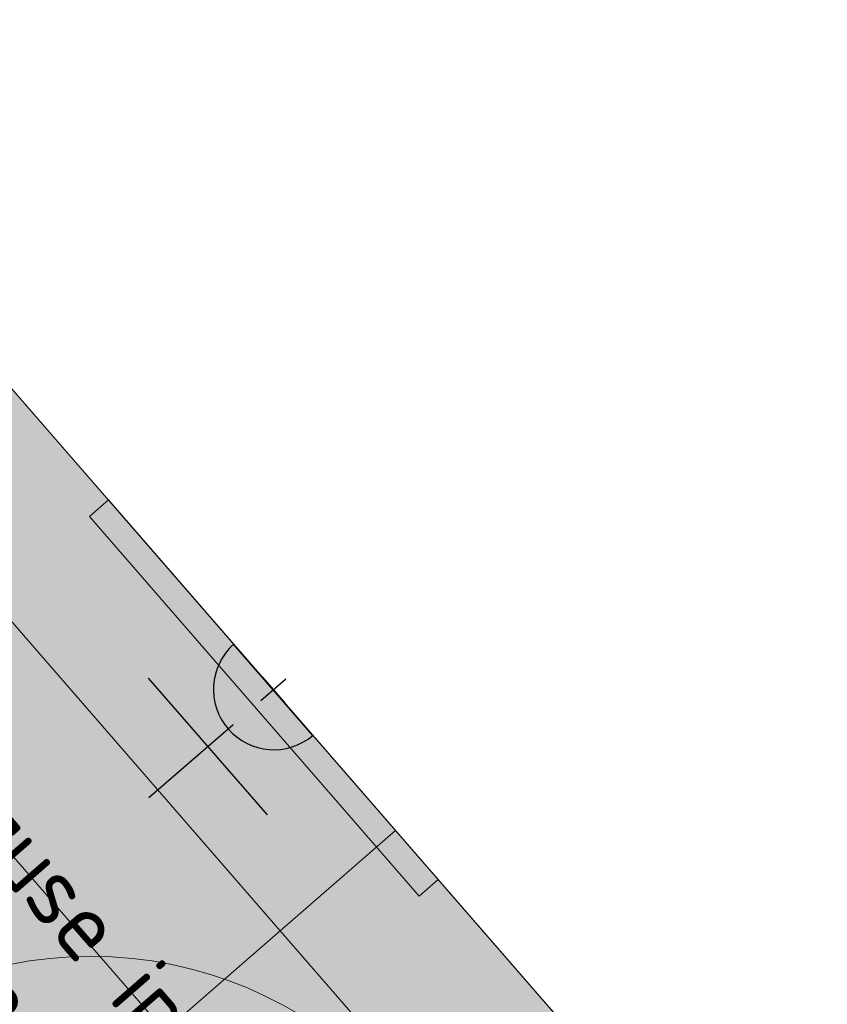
# Model space of a CAD drawing. Header units: millimetres. Extents: x 102382 to 164490, y 45733 to 103316.
# Tile 123 of 183: x 139015 to 140621, y 84085 to 86042. Entities that reach past the tile are written whole.
import ezdxf

# ---------------------------------------------------------------- set-up
doc = ezdxf.new("R2010")
doc.units = ezdxf.units.MM
doc.linetypes.add('ACAD_ISO03W100', pattern=[30, 12, -18])
doc.layers.get('0').update_dxf_attribs({"true_color": 0x000000})
doc.layers.add('_SA-ELEKTER_pistikupesad', color=7, linetype='Continuous', true_color=0x9900cc)
for name, color, linetype, lineweight, true_color in [('_SA-LAGI', 7, 'Continuous', 9, 0x5b5b5b), ('_SA-LAGI_tekst', 7, 'Continuous', 0, 0x7f4f3f), ('_SA-PORAND', 7, 'Continuous', 9, 0x5b5b5b), ('_SA-PORAND_hatch', 254, 'Continuous', 9, 0xbebebe), ('_SA-SISUSTUS_seadmed', 7, 'Continuous', 13, 0x9900cc)]:
    doc.layers.add(name, color=color, linetype=linetype, lineweight=lineweight, true_color=true_color)
doc.styles.add('DIN Pro Light-Light', font='txt')
doc.styles.add('DIN Pro Medium-Medium', font='txt')

# ---------------------------------------------------------------- blocks, each defined once
blk = doc.blocks.new('_SA pistik(syvistatud) x1')
at = {"linetype": 'ByBlock', "lineweight": -2}
blk.add_hatch(color=0, dxfattribs=at).paths.add_polyline_path([(-80.2, 0), (80, 0), (80, 1.8), (79.9, 3.5), (79.8, 5.3), (79.6, 7.1), (79.4, 9), (79.2, 10.8), (78.9, 12.6), (78.5, 14.5), (78.1, 16.3), (77.7, 18.2), (77.2, 20), (76.7, 21.9), (76.1, 23.7), (75.5, 25.5), (74.8, 27.4), (74.1, 29.2), (73.3, 31), (72.5, 32.8), (71.7, 34.6), (70.7, 36.4), (69.8, 38.2), (68.8, 39.9), (67.7, 41.7), (66.6, 43.4), (65.5, 45), (64.3, 46.7), (63, 48.3), (61.7, 49.9), (60.4, 51.5), (59.1, 53), (57.6, 54.5), (56.2, 56), (54.7, 57.4), (53.2, 58.8), (51.7, 60.1), (50.1, 61.4), (48.5, 62.7), (46.8, 63.9), (45.1, 65.1), (43.4, 66.2), (41.7, 67.3), (40, 68.3), (38.2, 69.3), (36.5, 70.3), (34.7, 71.2), (32.8, 72), (31, 72.8), (29.2, 73.5), (27.4, 74.2), (25.5, 74.9), (23.7, 75.5), (21.8, 76), (19.9, 76.5), (18.1, 77), (16.2, 77.4), (14.4, 77.8), (12.5, 78.1), (10.7, 78.4), (8.9, 78.6), (7.1, 78.8), (5.3, 78.9), (3.5, 79), (1.7, 79.1), (-0.1, 79.1), (-1.9, 79.1), (-3.6, 79), (-5.4, 78.9), (-7.2, 78.8), (-9.1, 78.6), (-10.9, 78.4), (-12.7, 78.1), (-14.6, 77.8), (-16.4, 77.4), (-18.3, 77), (-20.1, 76.5), (-22, 76), (-23.8, 75.5), (-25.7, 74.9), (-27.5, 74.2), (-29.4, 73.5), (-31.2, 72.8), (-33, 72), (-34.8, 71.2), (-36.6, 70.3), (-38.4, 69.3), (-40.2, 68.3), (-41.9, 67.3), (-43.6, 66.2), (-45.3, 65.1), (-47, 63.9), (-48.6, 62.7), (-50.3, 61.4), (-51.8, 60.1), (-53.4, 58.8), (-54.9, 57.4), (-56.4, 56), (-57.8, 54.5), (-59.2, 53), (-60.6, 51.5), (-61.9, 49.9), (-63.2, 48.3), (-64.4, 46.7), (-65.6, 45), (-66.8, 43.4), (-67.9, 41.7), (-69, 39.9), (-70, 38.2), (-70.9, 36.4), (-71.8, 34.6), (-72.7, 32.8), (-73.5, 31), (-74.3, 29.2), (-75, 27.4), (-75.7, 25.5), (-76.3, 23.7), (-76.9, 21.9), (-77.4, 20), (-77.9, 18.2), (-78.3, 16.3), (-78.7, 14.5), (-79.1, 12.6), (-79.4, 10.8), (-79.6, 9), (-79.8, 7.1), (-80, 5.3), (-80.1, 3.5), (-80.2, 1.8)], flags=0)
at = {"color": 0, "linetype": 'ByBlock', "lineweight": -2}
for p, q in [((0, 70.7), (0, 218.6)), ((-120, 114.6), (120, 114.6)), ((0, 22), (0, -22)), ((22, 0), (-22, 0))]:
    blk.add_line(p, q, dxfattribs=at)
blk.add_lwpolyline([(-80.2, 0), (80, 0, 0.986995)], format="xyb", close=True, dxfattribs=at)
blk = doc.blocks.new('Ecophon Solo diam.1600')
at = {"linetype": 'ACAD_ISO03W100', "lineweight": 0}
blk.add_line((-800, 0), (800, 0), dxfattribs=at)
blk.add_circle((0, 0), 800)
at = {"layer": '_SA-LAGI_tekst', "insert": (6.3, 298.9), "char_height": 135, "width": 1947.016, "attachment_point": 2, "rotation": 359.963, "style": 'DIN Pro Light-Light'}
blk.add_mtext('{\\fDIN Pro;Solo }\\P{\\fDIN Pro;diam.1600}\\P\\P', dxfattribs=at)

msp = doc.modelspace()

# ---------------------------------------------------------------- hatches: boundary and pattern name
at = {"layer": '_SA-PORAND_hatch', "true_color": 0xebebeb}
for points in [[(139761.9, 84430.8), (138972, 85339.4), (138742.6, 85140), (139532.5, 84231.3)], [(140322.4, 83322.6), (139532.5, 84231.3), (139303.1, 84031.9), (140093, 83123.2)]]:
    msp.add_hatch(color=7, dxfattribs=at).paths.add_polyline_path(points, flags=0)
at = {"layer": '_SA-PORAND_hatch', "true_color": 0xfafafa}
for points in [[(139532.5, 84231.3), (138742.6, 85140), (138513.2, 84940.5), (139303.1, 84031.9)], [(139303.1, 84031.9), (138513.2, 84940.5), (138283.8, 84741.1), (139073.6, 83832.4)]]:
    msp.add_hatch(color=7, dxfattribs=at).paths.add_polyline_path(points, flags=0)
at = {"layer": '_SA-PORAND_hatch', "true_color": 0xdcdcdc}
msp.add_hatch(color=254, dxfattribs=at).paths.add_polyline_path([(140551.8, 83522.1), (139761.9, 84430.8), (139532.5, 84231.3), (140322.4, 83322.6)], flags=0)

# ---------------------------------------------------------------- linework, layer by layer
at = {"layer": '_SA-LAGI'}
msp.add_lwpolyline([(141129.7, 69886), (147552.3, 75469), (138360.9, 86042.5), (134155.4, 82386.8), (132007.2, 80532.6), (122900, 72615.8), (122910, 67510), (123110, 67510), (123110, 67400), (127185, 67402.2), (127185, 67510), (127605, 67510), (127605.4, 67402.4), (132880, 67405.2), (138807.2, 72557.6), (138879.4, 72474.6), (138971.3, 72369)], close=True, dxfattribs=at)
at = {"layer": '_SA-PORAND'}
for points in [[(141129.7, 69886), (147552.3, 75469), (138360.9, 86042.5), (134557.1, 82736), (134347.2, 82977.5), (133123.3, 81901), (133333.3, 81659.5), (133091.6, 81449.7), (132881.8, 81691.1), (122910, 73035.2), (122910, 67510), (123110, 67510), (123111.2, 67400), (127234.9, 67400.9), (127234.9, 67508.8), (127654.9, 67508.8), (127655.3, 67401.2), (132880, 67405.2), (138807.2, 72557.6)], [(139761.9, 84430.8), (138972, 85339.4), (138742.6, 85140), (139532.5, 84231.3)], [(139532.5, 84231.3), (138742.6, 85140), (138513.2, 84940.5), (139303.1, 84031.9)], [(139303.1, 84031.9), (138513.2, 84940.5), (138283.8, 84741.1), (139073.6, 83832.4)], [(140551.8, 83522.1), (139761.9, 84430.8), (139532.5, 84231.3), (140322.4, 83322.6)], [(140322.4, 83322.6), (139532.5, 84231.3), (139303.1, 84031.9), (140093, 83123.2)]]:
    msp.add_lwpolyline(points, close=True, dxfattribs=at)
at = {"layer": '_SA-SISUSTUS_seadmed'}
msp.add_lwpolyline([(139153.2, 85054.8), (139809.2, 84300), (139846.9, 84332.8), (139191, 85087.6)], close=True, dxfattribs=at)

# ---------------------------------------------------------------- block references
at = {"layer": '_SA-ELEKTER_pistikupesad', "xscale": 1.499999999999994, "yscale": 1.499999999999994, "zscale": 1.5, "rotation": 131.0000047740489}
msp.add_blockref('_SA pistik(syvistatud) x1', (139518.9, 84710.3), dxfattribs=at)
at = {"layer": '_SA-LAGI'}
msp.add_blockref('Ecophon Solo diam.1600', (139156.2, 83380.3), dxfattribs=at)

# ---------------------------------------------------------------- texts
at = {"layer": '_SA-SISUSTUS_seadmed', "insert": (138322.4, 85297.2), "char_height": 135, "width": 5169.836, "attachment_point": 1, "rotation": 311, "style": 'DIN Pro Medium-Medium'}
msp.add_mtext('{\\fDIN Pro;EKRAAN (korruse infoekraan)}\\P{\\fDIN Pro;tsenter H.1500mm}\\P', dxfattribs=at)

doc.saveas('drawing.dxf')
